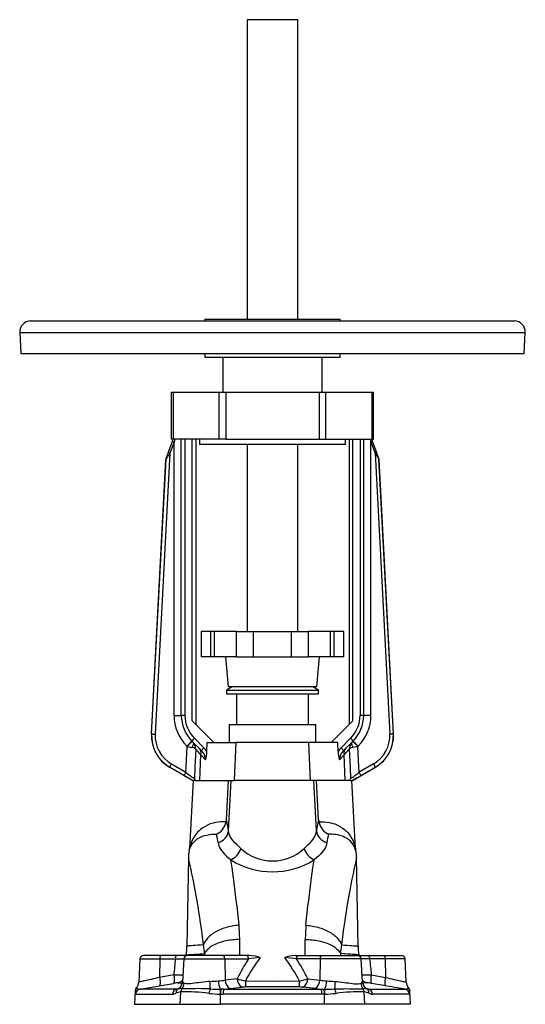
# Model space of a CAD drawing. Extents: x 77 to 1155, y 46 to 1239.
# Tile 4 of 5: x 77 to 357, y 693 to 1239. Entities that reach past the tile are written whole.
import ezdxf

# ---------------------------------------------------------------- set-up
doc = ezdxf.new("R2010")
doc.units = 0
doc.layers.get('0').update_dxf_attribs({"linetype": 'CONTINUOUS'})

msp = doc.modelspace()

# ---------------------------------------------------------------- linework, layer by layer
at = {"color": 7, "linetype": 'CONTINUOUS'}
for p, q in [((203.1, 1238.65), (203.1, 1072.78)), ((217.1, 1238.65), (203.1, 1238.65)), ((231.1, 1238.65), (217.1, 1238.65)), ((231.1, 1072.78), (231.1, 1238.65)), ((83.1, 1071.78), (257.63, 1071.78)), ((179.6, 1072.78), (179.6, 1071.78)), ((179.6, 1072.78), (254.6, 1072.78)), ((254.6, 1071.78), (254.6, 1072.78)), ((257.63, 1071.78), (351.1, 1071.78)), ((77.11, 1065.47), (77.72, 1053.78)), ((77.11, 1065.47), (259.44, 1065.47)), ((259.44, 1065.47), (357.09, 1065.47)), ((356.48, 1053.78), (357.09, 1065.47)), ((77.72, 1053.78), (259.26, 1053.78)), ((179.6, 1053.78), (179.6, 1051.78)), ((254.6, 1051.78), (254.6, 1053.78)), ((259.26, 1053.78), (356.48, 1053.78)), ((179.6, 1051.78), (254.6, 1051.78)), ((189.6, 1051.78), (189.6, 1032.28)), ((244.6, 1032.28), (244.6, 1051.78)), ((161.1, 1006.28), (161.1, 1032.28)), ((161.1, 1032.28), (162.05, 1032.28)), ((162.05, 1032.28), (187.5, 1032.28)), ((162.05, 1032.28), (162.05, 1006.28)), ((187.5, 1032.28), (191.29, 1032.28)), ((187.5, 1006.28), (187.5, 1032.28)), ((191.29, 1032.28), (242.91, 1032.28)), ((191.29, 1032.28), (191.29, 1006.28)), ((242.91, 1032.28), (246.7, 1032.28)), ((242.91, 1032.28), (242.91, 1006.28)), ((246.7, 1032.28), (272.15, 1032.28)), ((246.7, 1006.28), (246.7, 1032.28)), ((272.15, 1032.28), (273.1, 1032.28)), ((272.15, 1032.28), (272.15, 1006.28)), ((273.1, 1006.28), (273.1, 1032.28)), ((159.38, 998.81), (161.66, 1005.08)), ((162.6, 1004.73), (160.32, 998.47)), ((162.05, 1006.28), (161.1, 1006.28)), ((187.5, 1006.28), (162.05, 1006.28)), ((162.6, 853.26), (162.6, 1004.73)), ((166.6, 853.26), (166.6, 1006.28)), ((168.6, 1006.28), (168.6, 853.33)), ((172.6, 850.28), (172.6, 1006.28)), ((174.6, 1006.28), (174.6, 848.28)), ((176.6, 1006.28), (176.6, 1003.28)), ((191.29, 1006.28), (187.5, 1006.28)), ((191.29, 1006.28), (242.91, 1006.28)), ((242.91, 1006.28), (246.7, 1006.28)), ((246.7, 1006.28), (272.15, 1006.28)), ((257.6, 1003.28), (257.6, 1006.28)), ((259.6, 1006.28), (259.6, 848.28)), ((261.6, 850.28), (261.6, 1006.28)), ((265.6, 1006.28), (265.6, 853.33)), ((267.6, 853.26), (267.6, 1006.28)), ((271.6, 853.26), (271.6, 1004.73)), ((271.6, 1004.73), (273.88, 998.47)), ((272.15, 1006.28), (273.1, 1006.28)), ((274.82, 998.81), (272.54, 1005.08)), ((160.32, 998.47), (152.17, 842.94)), ((257.6, 1003.28), (176.6, 1003.28)), ((203.1, 1003.28), (203.1, 899.75)), ((231.1, 899.75), (231.1, 1003.28)), ((273.88, 998.47), (282.03, 842.94)), ((150.1, 843.01), (158.07, 995.07)), ((150.17, 843.05), (158.15, 995.31)), ((158.15, 995.31), (158.07, 995.07)), ((158.13, 995.37), (158.21, 995.6)), ((276.07, 995.37), (275.99, 995.6)), ((284.03, 843.05), (276.05, 995.31)), ((276.05, 995.31), (276.13, 995.07)), ((284.1, 843.01), (276.13, 995.07)), ((177.6, 899.75), (177.6, 885.75)), ((182.97, 899.75), (177.6, 899.75)), ((185, 899.75), (182.97, 899.75)), ((182.97, 885.75), (182.97, 899.75)), ((197.1, 899.75), (185, 899.75)), ((185, 885.75), (185, 899.75)), ((197.1, 899.75), (206.6, 899.75)), ((197.1, 885.75), (197.1, 899.75)), ((206.6, 885.75), (206.6, 899.75)), ((206.6, 899.75), (227.6, 899.75)), ((227.6, 885.75), (227.6, 899.75)), ((227.6, 899.75), (237.1, 899.75)), ((249.2, 899.75), (237.1, 899.75)), ((237.1, 885.75), (237.1, 899.75)), ((251.23, 899.75), (249.2, 899.75)), ((249.2, 885.75), (249.2, 899.75)), ((256.6, 899.75), (251.23, 899.75)), ((251.23, 885.75), (251.23, 899.75)), ((256.6, 885.75), (256.6, 899.75)), ((182.97, 885.75), (177.6, 885.75)), ((185, 885.75), (182.97, 885.75)), ((197.1, 885.75), (185, 885.75)), ((191.14, 885.75), (192.6, 869.05)), ((197.1, 885.75), (206.6, 885.75)), ((206.6, 885.75), (227.6, 885.75)), ((227.6, 885.75), (237.1, 885.75)), ((249.2, 885.75), (237.1, 885.75)), ((241.6, 869.05), (243.06, 885.75)), ((251.23, 885.75), (249.2, 885.75)), ((256.6, 885.75), (251.23, 885.75)), ((194.69, 869.05), (191.6, 867.26)), ((191.6, 867.26), (191.6, 865.28)), ((191.6, 867.26), (242.6, 867.26)), ((241.6, 869.05), (192.6, 869.05)), ((242.6, 867.26), (239.51, 869.05)), ((242.6, 865.28), (242.6, 867.26)), ((191.6, 865.28), (242.6, 865.28)), ((197.15, 865.28), (197.15, 848.28)), ((237.05, 848.28), (237.05, 865.28)), ((162.6, 853.26), (166.6, 853.26)), ((271.6, 853.26), (267.6, 853.26)), ((184.6, 838.28), (172.6, 850.28)), ((193.1, 848.28), (193.1, 838.28)), ((193.1, 848.28), (231.75, 848.28)), ((231.75, 848.28), (241.1, 848.28)), ((241.1, 838.28), (241.1, 848.28)), ((249.6, 838.28), (261.6, 850.28)), ((150.1, 843.01), (150.17, 843.05)), ((173.87, 840.61), (179.16, 835.32)), ((260.33, 840.61), (255.04, 835.32)), ((284.1, 843.01), (284.03, 843.05)), ((169.77, 836.15), (169.63, 836.28)), ((177.74, 833.83), (172.46, 839.11)), ((180.74, 833.25), (180.89, 838.28)), ((180.89, 838.28), (196.9, 838.28)), ((196.06, 817.28), (196.9, 838.28)), ((237.3, 838.28), (196.9, 838.28)), ((253.31, 838.28), (237.3, 838.28)), ((238.14, 817.28), (237.3, 838.28)), ((253.46, 833.25), (253.31, 838.28)), ((256.46, 833.83), (261.74, 839.11)), ((264.43, 836.15), (264.57, 836.28)), ((176.85, 817.28), (177.41, 831.44)), ((180.08, 828.78), (177.41, 831.44)), ((254.13, 828.78), (256.79, 831.44)), ((257.35, 817.28), (256.79, 831.44)), ((160.14, 824.69), (160.06, 824.65)), ((172.82, 817.28), (160.06, 824.65)), ((168.13, 820.08), (160.14, 824.69)), ((161.14, 826.42), (169.13, 821.81)), ((261.38, 817.28), (274.14, 824.65)), ((273.06, 826.42), (265.07, 821.81)), ((266.07, 820.08), (274.06, 824.69)), ((274.06, 824.69), (274.14, 824.65)), ((173.1, 817.28), (171.13, 779.61)), ((173.12, 817.28), (172.82, 817.28)), ((173.47, 817.28), (173.12, 817.28)), ((174.16, 817.28), (173.47, 817.28)), ((174.16, 817.28), (176.85, 817.28)), ((176.85, 817.28), (196.06, 817.28)), ((191.57, 795.43), (192.66, 817.28)), ((192.73, 789.44), (194.19, 817.28)), ((238.14, 817.28), (196.06, 817.28)), ((257.35, 817.28), (238.14, 817.28)), ((241.47, 789.44), (240.01, 817.28)), ((242.63, 795.43), (241.54, 817.28)), ((260.04, 817.28), (257.35, 817.28)), ((260.04, 817.28), (260.73, 817.28)), ((260.73, 817.28), (261.08, 817.28)), ((261.08, 817.28), (261.38, 817.28)), ((263.07, 779.61), (261.1, 817.28)), ((170.54, 774.63), (169.69, 725.53)), ((264.51, 725.53), (263.66, 774.63)), ((198.95, 720.28), (198.95, 729.14)), ((235.25, 720.28), (235.25, 729.14)), ((155.12, 720.28), (145.68, 720.28)), ((163.71, 720.28), (155.12, 720.28)), ((169.62, 720.28), (163.71, 720.28)), ((169.37, 720.73), (169.32, 720.28)), ((189.66, 720.28), (169.98, 720.28)), ((179.47, 721.38), (179.47, 720.28)), ((202.8, 720.28), (189.66, 720.28)), ((204.45, 720.28), (202.8, 720.28)), ((229.75, 720.28), (231.4, 720.28)), ((231.4, 720.28), (244.54, 720.28)), ((244.54, 720.28), (264.22, 720.28)), ((254.73, 721.38), (254.73, 720.28)), ((264.58, 720.28), (270.49, 720.28)), ((264.88, 720.28), (264.83, 720.73)), ((270.49, 720.28), (279.08, 720.28)), ((279.08, 720.28), (288.52, 720.28)), ((143.68, 718.39), (143.01, 705.56)), ((143.68, 718.39), (154.71, 718.39)), ((154.71, 718.39), (154.6, 708.19)), ((154.71, 718.39), (163.3, 718.39)), ((167.98, 718.39), (167.32, 705.77)), ((167.98, 718.39), (190.66, 718.39)), ((190.66, 718.39), (190.97, 706.69)), ((190.66, 718.39), (203.8, 718.39)), ((243.54, 718.39), (230.4, 718.39)), ((243.54, 718.39), (243.23, 706.69)), ((266.22, 718.39), (243.54, 718.39)), ((266.88, 705.77), (266.22, 718.39)), ((279.49, 718.39), (270.9, 718.39)), ((279.49, 718.39), (279.61, 708.19)), ((290.52, 718.39), (279.49, 718.39)), ((291.19, 705.56), (290.52, 718.39)), ((162.43, 709.54), (154.6, 708.19)), ((271.77, 709.54), (279.61, 708.19)), ((154.42, 703.52), (162.25, 704.88)), ((197.61, 707.43), (190.97, 706.69)), ((236.59, 707.43), (243.23, 706.69)), ((279.78, 703.52), (271.95, 704.88)), ((141.07, 700.74), (140.68, 693.28)), ((141.25, 698.9), (161.73, 698.9)), ((141.8, 702.55), (141.8, 702.55)), ((141.8, 702.55), (141.8, 702.55)), ((164.03, 701.7), (143.73, 701.7)), ((165.85, 702.59), (165.8, 702.54)), ((165.97, 693.28), (166.3, 700.15)), ((166.3, 700.15), (166.37, 700.16)), ((166.97, 701.92), (166.91, 701.92)), ((188.04, 698.93), (188.28, 698.92)), ((188.26, 693.28), (188.28, 698.92)), ((188.28, 698.92), (189.81, 698.9)), ((188.52, 701.68), (188.31, 701.68)), ((189.98, 701.7), (188.52, 701.68)), ((244.39, 698.9), (189.81, 698.9)), ((189.98, 701.7), (244.22, 701.7)), ((193.52, 702.03), (200.15, 702.77)), ((240.69, 702.03), (234.05, 702.77)), ((244.22, 701.7), (245.68, 701.68)), ((245.92, 698.92), (244.39, 698.9)), ((245.68, 701.68), (245.89, 701.68)), ((246.16, 698.93), (245.92, 698.92)), ((245.94, 693.28), (245.92, 698.92)), ((267.23, 701.92), (267.29, 701.92)), ((267.9, 700.15), (267.83, 700.16)), ((268.23, 693.28), (267.9, 700.15)), ((268.35, 702.59), (268.4, 702.54)), ((270.17, 701.7), (290.48, 701.7)), ((292.95, 698.9), (272.47, 698.9)), ((292.42, 702.52), (292.4, 702.55)), ((292.4, 702.55), (292.4, 702.55)), ((292.4, 702.55), (292.4, 702.55)), ((292.4, 702.55), (292.43, 702.52)), ((293.52, 693.28), (293.13, 700.74)), ((140.68, 693.28), (165.97, 693.28)), ((165.97, 693.28), (188.26, 693.28)), ((245.94, 693.28), (188.26, 693.28)), ((268.23, 693.28), (245.94, 693.28)), ((293.52, 693.28), (268.23, 693.28))]:
    msp.add_line(p, q, dxfattribs=at)
for points in [[(161.66, 1005.08), (161.81, 1005.48), (161.95, 1005.88), (162.1, 1006.28)], [(162.6, 1004.73), (162.42, 1004.8), (162.24, 1004.87), (162.08, 1004.92), (161.94, 1004.98), (161.82, 1005.02), (161.73, 1005.05), (161.68, 1005.07), (161.66, 1005.08)], [(163.05, 1006.28), (162.9, 1005.77), (162.75, 1005.25), (162.6, 1004.73)], [(271.15, 1006.28), (271.3, 1005.77), (271.45, 1005.25), (271.6, 1004.73)], [(271.6, 1004.73), (271.78, 1004.8), (271.96, 1004.87), (272.12, 1004.92), (272.26, 1004.98), (272.38, 1005.02), (272.47, 1005.05), (272.52, 1005.07), (272.54, 1005.08)], [(272.54, 1005.08), (272.39, 1005.48), (272.25, 1005.88), (272.1, 1006.28)], [(160.32, 998.47), (160.08, 998.12), (159.85, 997.78), (159.62, 997.44), (159.4, 997.12), (159.19, 996.82), (158.99, 996.53), (158.81, 996.27), (158.65, 996.03), (158.51, 995.83), (158.39, 995.65), (158.29, 995.51), (158.22, 995.41), (158.17, 995.34), (158.15, 995.31)], [(158.21, 995.6), (158.22, 995.63), (158.25, 995.71), (158.3, 995.83), (158.36, 996), (158.43, 996.2), (158.52, 996.44), (158.62, 996.72), (158.73, 997.02), (158.85, 997.34), (158.97, 997.69), (159.11, 998.06), (159.24, 998.43), (159.38, 998.81)], [(160.32, 998.47), (160.14, 998.53), (159.96, 998.6), (159.8, 998.66), (159.65, 998.71), (159.54, 998.75), (159.45, 998.78), (159.4, 998.8), (159.38, 998.81)], [(273.88, 998.47), (274.07, 998.53), (274.24, 998.6), (274.4, 998.66), (274.55, 998.71), (274.66, 998.75), (274.75, 998.78), (274.8, 998.8), (274.82, 998.81)], [(273.88, 998.47), (274.12, 998.12), (274.35, 997.78), (274.58, 997.44), (274.8, 997.12), (275.01, 996.82), (275.21, 996.53), (275.39, 996.27), (275.55, 996.03), (275.69, 995.83), (275.81, 995.65), (275.91, 995.51), (275.98, 995.41), (276.03, 995.34), (276.05, 995.31)], [(275.99, 995.6), (275.98, 995.63), (275.95, 995.71), (275.9, 995.83), (275.84, 996), (275.77, 996.2), (275.68, 996.44), (275.58, 996.72), (275.47, 997.02), (275.35, 997.34), (275.23, 997.69), (275.1, 998.06), (274.96, 998.43), (274.82, 998.81)], [(150.17, 843.05), (150.21, 843.04), (150.29, 843.04), (150.41, 843.03), (150.58, 843.03), (150.78, 843.01), (151.02, 843), (151.28, 842.99), (151.56, 842.97), (151.86, 842.96), (152.17, 842.94)], [(284.03, 843.05), (283.99, 843.04), (283.91, 843.04), (283.79, 843.03), (283.62, 843.03), (283.42, 843.01), (283.18, 843), (282.92, 842.99), (282.64, 842.97), (282.34, 842.96), (282.03, 842.94)], [(169.13, 821.81), (169.26, 824.83), (169.77, 836.15)], [(169.63, 836.28), (169.95, 836.6), (170.26, 836.91), (170.56, 837.22), (170.86, 837.51), (171.13, 837.79), (171.39, 838.05), (171.63, 838.28), (171.84, 838.5), (172.02, 838.68), (172.18, 838.83), (172.3, 838.95), (172.39, 839.04), (172.44, 839.1), (172.46, 839.11)], [(169.77, 836.15), (170.08, 836.46), (170.4, 836.78), (170.7, 837.08), (170.99, 837.37), (171.27, 837.65), (171.53, 837.91), (171.77, 838.15), (171.98, 838.36), (172.16, 838.54), (172.32, 838.7), (172.44, 838.82), (172.52, 838.91), (172.58, 838.96), (172.6, 838.98)], [(169.77, 836.15), (170.24, 836.04), (170.72, 835.93), (171.55, 835.74), (172.35, 835.56)], [(173.09, 838.48), (173.21, 838.33), (173.28, 838.15), (173.32, 837.95), (173.32, 837.71), (173.28, 837.45), (173.21, 837.17), (173.1, 836.87), (172.96, 836.55), (172.79, 836.23), (172.58, 835.89), (172.35, 835.56)], [(174.61, 834.58), (174.17, 824.59), (173.89, 818.24)], [(177.41, 831.44), (176.83, 832.09), (176.29, 832.7), (175.8, 833.25), (175.34, 833.76), (174.95, 834.2), (174.61, 834.58)], [(256.79, 831.44), (257.37, 832.09), (257.91, 832.7), (258.41, 833.25), (258.86, 833.76), (259.25, 834.2), (259.59, 834.58)], [(259.59, 834.58), (260.03, 824.59), (260.31, 818.24)], [(261.11, 838.48), (261, 838.33), (260.92, 838.15), (260.88, 837.95), (260.88, 837.71), (260.92, 837.45), (260.99, 837.17), (261.1, 836.87), (261.24, 836.55), (261.41, 836.23), (261.62, 835.89), (261.85, 835.56)], [(264.43, 836.15), (264.12, 836.46), (263.8, 836.78), (263.5, 837.08), (263.21, 837.37), (262.93, 837.65), (262.67, 837.91), (262.43, 838.15), (262.22, 838.36), (262.04, 838.54), (261.89, 838.7), (261.76, 838.82), (261.68, 838.91), (261.62, 838.96), (261.61, 838.98)], [(264.57, 836.28), (264.25, 836.6), (263.94, 836.91), (263.64, 837.22), (263.34, 837.51), (263.07, 837.79), (262.81, 838.05), (262.57, 838.28), (262.36, 838.5), (262.18, 838.68), (262.02, 838.83), (261.9, 838.95), (261.81, 839.04), (261.76, 839.1), (261.74, 839.11)], [(264.43, 836.15), (263.96, 836.04), (263.48, 835.93), (262.65, 835.74), (261.85, 835.56)], [(265.07, 821.81), (264.94, 824.83), (264.43, 836.15)], [(160.14, 824.69), (160.16, 824.72), (160.2, 824.79), (160.26, 824.9), (160.34, 825.04), (160.44, 825.22), (160.56, 825.42), (160.69, 825.65), (160.84, 825.9), (160.98, 826.16), (161.14, 826.42)], [(274.06, 824.69), (274.05, 824.72), (274.01, 824.79), (273.94, 824.9), (273.86, 825.04), (273.76, 825.22), (273.64, 825.42), (273.51, 825.65), (273.37, 825.9), (273.22, 826.16), (273.06, 826.42)], [(168.13, 820.08), (168.15, 820.11), (168.19, 820.18), (168.25, 820.28), (168.33, 820.43), (168.44, 820.6), (168.55, 820.81), (168.69, 821.04), (168.83, 821.28), (168.98, 821.54), (169.13, 821.81)], [(266.07, 820.08), (266.05, 820.11), (266.01, 820.18), (265.95, 820.28), (265.87, 820.43), (265.77, 820.6), (265.65, 820.81), (265.52, 821.04), (265.37, 821.28), (265.22, 821.54), (265.07, 821.81)], [(191.44, 794.35), (189.91, 794.4), (188.42, 794.35), (186.98, 794.21), (185.6, 793.99), (184.28, 793.68), (182.66, 793.18), (181.15, 792.56), (179.75, 791.84), (178.45, 791.02), (177.27, 790.12), (176.42, 789.38), (175.65, 788.59), (174.63, 787.38), (173.74, 786.12), (172.98, 784.8), (172.48, 783.78), (172.06, 782.75), (171.7, 781.75), (171.43, 780.83), (171.32, 780.43), (171.23, 780.09), (171.17, 779.82), (171.13, 779.65), (171.13, 779.61)], [(191.57, 795.43), (191.53, 794.89), (191.44, 794.35)], [(242.63, 795.43), (242.68, 794.89), (242.76, 794.35)], [(242.76, 794.35), (244.29, 794.4), (245.78, 794.35), (247.22, 794.21), (248.6, 793.99), (249.92, 793.68), (251.54, 793.18), (253.05, 792.56), (254.46, 791.84), (255.75, 791.02), (256.93, 790.12), (257.78, 789.38), (258.56, 788.59), (259.57, 787.38), (260.46, 786.12), (261.22, 784.8), (261.72, 783.78), (262.14, 782.75), (262.5, 781.75), (262.77, 780.83), (262.88, 780.43), (262.97, 780.09), (263.03, 779.82), (263.07, 779.65), (263.07, 779.61)], [(170.97, 778.39), (170.97, 778.42), (171.02, 778.58), (171.1, 778.86), (171.22, 779.23), (171.53, 780.02), (171.95, 780.89), (172.48, 781.78), (173.13, 782.68), (173.91, 783.55), (174.8, 784.36), (175.46, 784.85), (176.18, 785.31), (177.18, 785.85), (178.28, 786.33), (179.48, 786.73), (180.78, 787.06), (182.16, 787.31), (183.4, 787.44), (184.71, 787.51), (186.08, 787.49)], [(199.64, 779.53), (198.4, 780.64), (197.26, 781.72), (196.21, 782.79), (195.29, 783.86), (194.6, 784.76), (194.02, 785.67), (193.54, 786.58), (193.16, 787.53), (192.89, 788.48), (192.73, 789.44)], [(234.56, 779.53), (235.8, 780.64), (236.94, 781.72), (237.99, 782.79), (238.92, 783.86), (239.6, 784.76), (240.18, 785.67), (240.66, 786.58), (241.04, 787.53), (241.31, 788.48), (241.47, 789.44)], [(263.23, 778.39), (263.23, 778.42), (263.2, 778.53), (263.15, 778.71), (263.08, 778.95), (262.98, 779.23), (262.76, 779.82), (262.48, 780.47), (262.14, 781.14), (261.73, 781.82), (261.08, 782.71), (260.3, 783.56), (259.4, 784.36), (258.74, 784.85), (258.02, 785.31), (257.2, 785.76), (256.31, 786.17), (255.36, 786.53), (254.32, 786.85), (253.21, 787.11), (252.04, 787.31), (251.12, 787.42), (250.16, 787.48), (249.16, 787.51), (248.12, 787.49)], [(186.95, 782.85), (187.14, 781.97), (187.44, 781.09), (187.83, 780.2), (188.35, 779.3), (188.97, 778.38), (189.7, 777.46), (190.6, 776.45), (191.63, 775.42), (192.78, 774.34), (194.05, 773.23)], [(247.25, 782.85), (247.06, 781.97), (246.76, 781.09), (246.37, 780.2), (245.85, 779.3), (245.23, 778.38), (244.5, 777.46), (243.6, 776.45), (242.58, 775.42), (241.42, 774.34), (240.15, 773.23)], [(198.56, 737.11), (198.2, 740.68), (197.83, 744.16), (197.45, 747.56), (197.07, 750.86), (196.68, 754.06), (196.28, 757.24), (195.88, 760.32), (195.49, 763.28), (195.09, 766.13), (194.7, 768.85), (194.37, 771.09), (194.05, 773.23)], [(235.65, 737.11), (236, 740.68), (236.37, 744.16), (236.75, 747.56), (237.13, 750.86), (237.52, 754.06), (237.92, 757.24), (238.32, 760.32), (238.72, 763.28), (239.11, 766.13), (239.5, 768.85), (239.83, 771.09), (240.15, 773.23)], [(198.56, 737.11), (197.59, 737.02), (196.63, 736.91), (195.68, 736.77), (194.73, 736.6), (193.79, 736.41), (192.86, 736.19), (191.95, 735.95), (191.05, 735.69), (190.16, 735.4), (189.3, 735.09), (188.46, 734.76), (187.64, 734.41), (186.85, 734.04), (186.09, 733.65), (185.35, 733.24), (184.65, 732.81), (183.97, 732.37), (183.33, 731.91), (182.73, 731.44), (182.17, 730.95), (181.64, 730.45), (181.15, 729.95), (180.71, 729.43), (180.3, 728.9), (179.94, 728.37), (179.62, 727.83), (179.34, 727.29), (179.11, 726.74), (178.93, 726.19)], [(235.65, 737.11), (236.61, 737.02), (237.57, 736.91), (238.52, 736.77), (239.47, 736.6), (240.41, 736.41), (241.34, 736.19), (242.26, 735.95), (243.16, 735.69), (244.04, 735.4), (244.9, 735.09), (245.74, 734.76), (246.56, 734.41), (247.35, 734.04), (248.12, 733.65), (248.85, 733.24), (249.56, 732.81), (250.23, 732.37), (250.87, 731.91), (251.47, 731.44), (252.03, 730.95), (252.56, 730.45), (253.05, 729.95), (253.5, 729.43), (253.9, 728.9), (254.26, 728.37), (254.58, 727.83), (254.86, 727.29), (255.09, 726.74), (255.27, 726.19)], [(178.93, 726.19), (177.22, 726.07), (175.68, 725.96), (174.31, 725.86), (173.12, 725.78), (172.32, 725.72), (171.62, 725.67), (171.03, 725.63), (170.55, 725.59), (170.17, 725.56), (169.9, 725.54), (169.74, 725.53), (169.69, 725.53), (169.69, 725.53)], [(198.95, 729.14), (197.99, 729.13), (197.03, 729.09), (196.08, 729.04), (195.14, 728.96), (194.2, 728.85), (193.28, 728.73), (192.37, 728.58), (191.47, 728.41), (190.59, 728.22), (189.73, 728.01), (188.89, 727.78), (188.08, 727.53), (187.29, 727.25), (186.52, 726.96), (185.79, 726.66), (185.08, 726.33), (184.41, 725.99), (183.77, 725.63), (183.16, 725.26), (182.59, 724.87), (182.06, 724.47), (181.57, 724.06), (181.11, 723.64), (180.7, 723.2), (180.33, 722.76), (180, 722.31), (179.72, 721.85), (179.47, 721.38)], [(235.25, 729.14), (236.21, 729.13), (237.17, 729.09), (238.12, 729.04), (239.06, 728.96), (240, 728.85), (240.92, 728.73), (241.83, 728.58), (242.73, 728.41), (243.61, 728.22), (244.47, 728.01), (245.31, 727.78), (246.12, 727.53), (246.91, 727.25), (247.68, 726.96), (248.41, 726.66), (249.12, 726.33), (249.79, 725.99), (250.43, 725.63), (251.04, 725.26), (251.61, 724.87), (252.14, 724.47), (252.63, 724.06), (253.09, 723.64), (253.5, 723.2), (253.87, 722.76), (254.2, 722.31), (254.49, 721.85), (254.73, 721.38)], [(255.27, 726.19), (256.98, 726.07), (258.52, 725.96), (259.89, 725.86), (261.08, 725.78), (261.88, 725.72), (262.58, 725.67), (263.17, 725.63), (263.65, 725.59), (264.03, 725.56), (264.3, 725.54), (264.46, 725.53), (264.51, 725.53), (264.51, 725.53)], [(169.37, 720.73), (169.37, 720.73), (169.42, 720.73), (169.59, 720.74), (169.85, 720.76), (170.23, 720.78), (170.71, 720.81), (171.31, 720.85), (172.01, 720.9), (172.81, 720.95), (173.68, 721.01), (174.64, 721.07), (175.71, 721.14), (176.87, 721.21), (178.12, 721.29), (179.47, 721.38)], [(169.64, 720.23), (169.64, 720.25), (169.62, 720.28)], [(190.66, 718.39), (190.64, 718.69), (190.6, 718.98), (190.54, 719.26), (190.45, 719.51), (190.35, 719.74), (190.23, 719.93), (190.1, 720.08), (189.96, 720.19), (189.81, 720.26), (189.66, 720.28)], [(203.8, 718.39), (203.78, 718.69), (203.74, 718.98), (203.67, 719.26), (203.59, 719.51), (203.49, 719.74), (203.37, 719.93), (203.24, 720.08), (203.1, 720.19), (202.95, 720.26), (202.8, 720.28)], [(230.4, 718.39), (230.42, 718.69), (230.47, 718.98), (230.53, 719.26), (230.61, 719.51), (230.71, 719.74), (230.83, 719.93), (230.96, 720.08), (231.1, 720.19), (231.25, 720.26), (231.4, 720.28)], [(243.54, 718.39), (243.56, 718.69), (243.6, 718.98), (243.67, 719.26), (243.75, 719.51), (243.85, 719.74), (243.97, 719.93), (244.1, 720.08), (244.24, 720.19), (244.39, 720.26), (244.54, 720.28)], [(264.83, 720.73), (264.83, 720.73), (264.78, 720.73), (264.61, 720.74), (264.35, 720.76), (263.97, 720.78), (263.49, 720.81), (262.9, 720.85), (262.2, 720.9), (261.39, 720.95), (260.52, 721.01), (259.56, 721.07), (258.5, 721.14), (257.34, 721.21), (256.08, 721.29), (254.73, 721.38)], [(163.3, 718.39), (163.18, 717.28), (163.07, 716.18), (162.95, 715.07), (162.84, 713.97), (162.74, 712.86), (162.63, 711.76), (162.53, 710.65), (162.43, 709.54)], [(163.3, 718.39), (164.17, 718.41), (165.01, 718.43), (165.81, 718.45), (166.55, 718.46), (167.23, 718.48), (167.84, 718.49), (168, 718.49)], [(270.9, 718.39), (270.03, 718.41), (269.19, 718.43), (268.39, 718.45), (267.65, 718.46), (266.97, 718.48), (266.36, 718.49), (266.19, 718.49)], [(270.9, 718.39), (271.02, 717.28), (271.13, 716.18), (271.25, 715.07), (271.36, 713.97), (271.47, 712.86), (271.57, 711.76), (271.67, 710.65), (271.77, 709.54)], [(162.43, 709.54), (162.5, 709.06), (162.56, 708.59), (162.6, 708.13), (162.64, 707.68), (162.67, 707.26), (162.68, 706.86), (162.68, 706.48), (162.66, 706.14), (162.64, 705.84), (162.6, 705.57), (162.55, 705.34), (162.49, 705.16), (162.42, 705.02), (162.34, 704.93), (162.25, 704.88)], [(271.77, 709.54), (271.7, 709.06), (271.64, 708.59), (271.6, 708.13), (271.56, 707.68), (271.54, 707.26), (271.52, 706.86), (271.52, 706.48), (271.54, 706.14), (271.56, 705.84), (271.6, 705.57), (271.65, 705.34), (271.71, 705.16), (271.78, 705.02), (271.86, 704.93), (271.95, 704.88)], [(154.6, 708.19), (153.36, 707.9), (152.15, 707.62), (150.98, 707.35), (149.86, 707.09), (148.87, 706.87), (147.93, 706.66), (147.05, 706.46), (146.25, 706.28), (145.54, 706.12), (144.9, 705.98), (144.35, 705.85), (143.89, 705.75), (143.51, 705.67), (143.23, 705.61), (143.06, 705.57), (143.01, 705.56)], [(154.6, 708.19), (154.67, 707.7), (154.72, 707.23), (154.77, 706.77), (154.81, 706.32), (154.83, 705.9), (154.85, 705.5), (154.85, 705.12), (154.83, 704.78), (154.81, 704.48), (154.77, 704.21), (154.72, 703.98), (154.66, 703.8), (154.59, 703.66), (154.51, 703.57), (154.42, 703.52)], [(164.66, 705.27), (165.14, 705.19), (165.78, 705.1), (166.58, 704.98), (167.18, 704.89)], [(182.58, 705.95), (181.25, 705.85), (179.94, 705.72), (178.65, 705.58), (177.4, 705.42), (176.18, 705.25), (175.01, 705.09), (173.89, 704.94), (172.84, 704.81), (171.86, 704.71), (170.96, 704.65), (170.14, 704.62), (169.42, 704.64), (168.7, 704.72), (168.13, 704.85)], [(202.07, 706.17), (217.1, 706.22), (232.13, 706.17)], [(251.63, 705.95), (252.95, 705.85), (254.26, 705.72), (255.55, 705.58), (256.8, 705.42), (258.02, 705.25), (259.19, 705.09), (260.31, 704.94), (261.36, 704.81), (262.34, 704.71), (263.24, 704.65), (264.06, 704.62), (264.78, 704.64), (265.5, 704.72), (266.07, 704.85)], [(269.54, 705.27), (269.06, 705.19), (268.42, 705.1), (267.63, 704.98), (267.02, 704.89)], [(279.61, 708.19), (279.54, 707.7), (279.48, 707.23), (279.43, 706.77), (279.39, 706.32), (279.37, 705.9), (279.35, 705.5), (279.35, 705.12), (279.37, 704.78), (279.39, 704.48), (279.43, 704.21), (279.48, 703.98), (279.54, 703.8), (279.61, 703.66), (279.69, 703.57), (279.78, 703.52)], [(279.61, 708.19), (280.83, 707.9), (282.02, 707.63), (283.2, 707.35), (284.34, 707.09), (285.32, 706.87), (286.25, 706.66), (287.13, 706.46), (287.95, 706.28), (288.66, 706.12), (289.28, 705.98), (289.85, 705.85), (290.31, 705.75), (290.69, 705.67), (290.96, 705.61), (291.14, 705.57), (291.19, 705.56)], [(143.73, 701.7), (144.7, 701.86), (145.74, 702.04), (146.87, 702.23), (148.06, 702.43), (149.54, 702.68), (151.08, 702.95), (152.73, 703.23), (154.42, 703.52)], [(165.85, 702.59), (165.84, 702.57), (165.66, 702.42), (165.49, 702.28), (165.35, 702.18), (165.22, 702.09), (165.11, 702.02), (165.02, 701.97), (164.95, 701.94), (164.91, 701.92), (164.89, 701.91), (164.89, 701.91)], [(182.68, 701.82), (180.96, 701.89), (179.29, 701.93), (177.61, 701.94), (176, 701.95), (174.51, 701.94), (173.11, 701.92), (171.76, 701.91), (170.52, 701.9), (169.47, 701.89), (168.53, 701.9), (167.68, 701.91), (166.97, 701.92)], [(232.1, 702.88), (217.1, 702.94), (202.1, 702.88)], [(251.52, 701.82), (253.24, 701.89), (254.92, 701.93), (256.59, 701.94), (258.2, 701.95), (259.69, 701.94), (261.09, 701.92), (262.44, 701.91), (263.68, 701.9), (264.73, 701.89), (265.67, 701.9), (266.52, 701.91), (267.23, 701.92)], [(290.48, 701.7), (289.5, 701.86), (288.46, 702.04), (287.33, 702.23), (286.14, 702.43), (284.66, 702.68), (283.12, 702.95), (281.47, 703.23), (279.78, 703.52)], [(293.07, 701.22), (293.11, 700.99), (293.13, 700.74)]]:
    msp.add_lwpolyline(points, dxfattribs=at)
for centre, radius, start, end in [((83.1, 1065.78), 6, 90, 183), ((351.1, 1065.78), 6, 357, 90), ((159.08, 995.02), 1.01, 159.9969, 176.9988), ((159.14, 995.26), 0.986, 159.9999, 177.2324), ((275.06, 995.26), 0.986, 2.7676, 20.0001), ((275.12, 995.02), 1.01, 3.0012, 20.0031), ((186.6, 853.26), 24, 180, 225), ((168.1, 840.63), 12.71, 87.7496, 96.7816), ((186.6, 853.26), 20, 180.0001, 224.9999), ((186.6, 853.33), 18, 180.0001, 225), ((247.6, 853.33), 18, 315, 359.9999), ((247.6, 853.26), 20, 315.0001, 359.9999), ((247.6, 853.26), 24, 315, 0), ((266.1, 840.63), 12.71, 83.2184, 92.2504), ((170.06, 841.96), 19.99, 176.997, 240.0031), ((170.13, 842), 19.99, 177.0018, 239.9982), ((170.13, 842), 17.99, 176.9969, 240.0031), ((186.62, 827.12), 18.56, 133.3832, 139.7354), ((247.58, 827.12), 18.56, 40.2646, 46.6168), ((264.07, 842), 17.99, 299.9969, 3.0031), ((264.07, 842), 19.99, 300.0018, 2.9982), ((264.14, 841.96), 19.99, 299.9969, 3.003), ((172.09, 831.84), 3.73, 47.2617, 85.9535), ((169.35, 834.77), 5.26, 357.8469, 44.7171), ((173.39, 832.35), 4.13, 347.2481, 43.5611), ((191.91, 821.83), 18.57, 133.3841, 139.7334), ((172.27, 828.43), 9.75, 29.6709, 45.0271), ((261.94, 828.43), 9.75, 134.9729, 150.3291), ((242.29, 821.83), 18.57, 40.2666, 46.6159), ((260.81, 832.35), 4.13, 136.4389, 192.7519), ((264.85, 834.77), 5.26, 135.2829, 182.1531), ((262.12, 831.84), 3.73, 94.0465, 132.7383), ((172.42, 828.31), 7.67, 3.5008, 46.0762), ((159.84, 834.05), 20.91, 345.3848, 357.8064), ((274.36, 834.05), 20.91, 182.1936, 194.6152), ((261.78, 828.31), 7.67, 133.9238, 176.4992), ((259.45, 977.45), 181.95, 239.8748, 241.6752), ((205.35, 865.22), 56.54, 230.1592, 236.19), ((179.71, 819.35), 5.93, 190.7724, 200.3905), ((254.49, 819.35), 5.93, 339.6095, 349.2276), ((228.85, 865.22), 56.54, 303.81, 309.8408), ((174.75, 977.45), 181.95, 298.3248, 300.1252), ((181.95, 796.25), 9.68, 295.2541, 348.6826), ((135.22, 781.38), 58.08, 7.9802, 14.0022), ((298.98, 781.38), 58.08, 165.9978, 172.0198), ((252.25, 796.25), 9.68, 191.3174, 244.7459), ((109.25, 770.68), 78.65, 8.9001, 12.3403), ((185.03, 790.37), 7.76, 284.3154, 353.1394), ((249.17, 790.37), 7.76, 186.8606, 255.6846), ((324.95, 770.68), 78.65, 167.6597, 171.0999), ((190.54, 774.28), 20, 168.1561, 179.0002), ((-309.45, 666.61), 491.99, 6.9552, 12.6831), ((163.14, 780.03), 8, 348.1561, 357), ((189.06, 783.29), 11.22, 296.4011, 340.4409), ((217.1, 798.36), 25.68, 227.1539, 312.8461), ((245.14, 783.29), 11.22, 199.5591, 243.5989), ((743.65, 666.61), 491.99, 167.3169, 173.0448), ((271.06, 780.03), 8, 183, 191.8439), ((243.66, 774.28), 20, 0.9996, 11.8435), ((217.1, 810.61), 43.91, 238.3383, 301.6617), ((116.95, 729.12), 81.99, 0.0153, 5.595), ((317.25, 729.12), 81.99, 174.405, 179.9847), ((119.69, 726.4), 50, 353.4817, 359.0001), ((140.09, 719.34), 39.44, 2.9649, 9.999), ((294.11, 719.34), 39.44, 170.001, 177.0351), ((314.51, 726.4), 50, 181, 186.5181), ((145.68, 718.28), 2, 90, 177), ((157.26, 718.82), 2.59, 145.6875, 189.5967), ((165.86, 718.82), 2.59, 145.6873, 189.5969), ((169.98, 718.28), 2, 90, 177), ((204.12, 702.9), 17.39, 69.0428, 88.8951), ((230.09, 702.9), 17.39, 91.1049, 110.9572), ((264.22, 718.28), 2, 3, 90), ((268.34, 718.82), 2.59, 350.4031, 34.3127), ((276.94, 718.82), 2.59, 350.4033, 34.3125), ((288.52, 718.28), 2, 3, 90), ((286.46, 664.52), 98.67, 146.9088, 154.2184), ((285.64, 661.99), 94.54, 142.8055, 152.1361), ((235.45, 470.58), 249.82, 95.7704, 97.2801), ((198.75, 470.58), 249.82, 82.7199, 84.2296), ((148.56, 661.99), 94.54, 27.8639, 37.1945), ((147.74, 664.52), 98.67, 25.7816, 33.0912), ((159.12, 974.61), 265.09, 270.7159, 271.8175), ((275.09, 974.61), 265.09, 268.1825, 269.2841), ((138.01, 705.82), 5, 319.1748, 356.9971), ((170.57, 660.59), 45.06, 97.5303, 100.6285), ((163.79, 710.19), 5, 280.0072, 315.6944), ((162.63, 706), 4.69, 312.4798, 357.127), ((162.89, 705.23), 5.25, 320.9571, 355.8727), ((168.31, 705.82), 0.984, 182.9296, 259.487), ((167.4, 959.84), 254.34, 273.42, 274.4394), ((94.46, 701.58), 88.22, 0.1556, 2.837), ((182.85, 761.84), 55.74, 274.3656, 278.3762), ((195.54, 706.06), 8.46, 178.6524, 211.2088), ((196.32, 706.59), 5.35, 178.9082, 238.4113), ((202.96, 707.32), 5.35, 178.7929, 238.2585), ((225.77, 798.26), 95.09, 252.7788, 255.5677), ((632.03, 708.89), 429.97, 180.3616, 180.7997), ((-197.83, 708.89), 429.97, 359.2003, 359.6384), ((208.43, 798.26), 95.09, 284.4323, 287.2212), ((231.24, 707.32), 5.35, 301.7415, 1.2071), ((237.88, 706.59), 5.35, 301.5887, 1.0918), ((251.35, 761.84), 55.74, 261.6238, 265.6344), ((238.66, 706.06), 8.46, 328.7912, 1.3476), ((266.8, 959.84), 254.34, 265.5606, 266.58), ((339.74, 701.58), 88.22, 177.163, 179.8444), ((265.89, 705.82), 0.984, 280.513, 357.0704), ((271.31, 705.23), 5.25, 184.1273, 219.0429), ((270.41, 710.19), 5, 224.3056, 259.9928), ((271.58, 706.01), 4.7, 182.9786, 227.5452), ((263.63, 660.59), 45.06, 79.3715, 82.4697), ((296.19, 705.82), 5, 182.9987, 220.8301), ((146.85, 700.38), 5.79, 176.3944, 194.8106), ((144.04, 700.59), 2.97, 138.8503, 177.1789), ((144.04, 700.59), 2.97, 138.8503, 177.1789), ((144.07, 700.59), 3, 139.1724, 177), ((144.25, 698.75), 3, 100.0303, 177.0222), ((143.66, 704.17), 2.47, 221.0312, 271.433), ((164.66, 698.83), 2.93, 102.3906, 178.6626), ((161.53, 703.24), 4.35, 272.6391, 298.6527), ((166.32, 699.57), 2.72, 121.8803, 182.9137), ((166.98, 692.27), 7.92, 94.9732, 115.2255), ((169.48, 686.93), 15.74, 105.7689, 110.2611), ((164.2, 703.04), 1.35, 262.6197, 300.3572), ((162.45, 706.16), 4.93, 299.659, 312.8451), ((166.09, 693.73), 8.23, 84.3034, 98.3875), ((169.41, 700.07), 3.11, 143.5129, 178.4433), ((169.48, 700.08), 3.11, 143.876, 178.5956), ((168.93, 600.79), 99.4, 82.5026, 91.475), ((187.74, 698.86), 5.86, 149.6358, 175.2237), ((190.09, 774.84), 75.94, 263.8082, 268.4549), ((188.11, 804.48), 102.81, 266.9721, 270.1101), ((202.22, 698.93), 14.18, 168.8235, 179.9997), ((203.98, 698.96), 15.7, 170.0395, 180.1415), ((204.74, 699.4), 14.94, 171.1637, 181.9302), ((183.31, 792.66), 91.21, 274.1955, 276.426), ((202.24, 683.61), 19.27, 90.4061, 96.2204), ((231.96, 683.61), 19.27, 83.7796, 89.5939), ((250.89, 792.66), 91.21, 263.574, 265.8045), ((229.46, 699.4), 14.94, 358.0698, 8.8363), ((230.22, 698.96), 15.7, 359.8585, 9.9605), ((246.09, 804.48), 102.81, 269.8899, 273.0279), ((231.98, 698.93), 14.18, 0.0003, 11.1765), ((244.11, 774.84), 75.94, 271.5451, 276.1918), ((246.46, 698.86), 5.86, 4.7763, 30.3642), ((265.27, 600.79), 99.4, 88.525, 97.4974), ((264.72, 700.08), 3.11, 1.4044, 36.124), ((268.11, 693.73), 8.23, 81.6125, 95.6966), ((264.79, 700.07), 3.11, 1.5567, 36.4871), ((267.22, 692.27), 7.92, 64.7745, 85.0268), ((270.9, 705.16), 3.62, 225.1018, 243.8505), ((271.75, 706.16), 4.93, 227.1698, 240.3409), ((264.72, 686.92), 15.75, 69.7398, 74.2326), ((267.88, 699.57), 2.72, 357.0863, 58.1197), ((270, 703.04), 1.35, 239.6428, 277.3803), ((269.54, 698.83), 2.93, 1.3374, 77.6094), ((272.67, 703.24), 4.35, 241.3473, 267.3609), ((290.54, 704.17), 2.47, 268.567, 318.9688), ((289.95, 698.75), 3, 2.9778, 79.9697), ((290.14, 700.59), 2.99, 3.1567, 40.9433), ((287.35, 700.38), 5.79, 345.1894, 3.6056), ((290.69, 700.65), 2.44, 2.3748, 13.4636)]:
    msp.add_arc(centre, radius, start, end, dxfattribs=at)

doc.saveas('drawing.dxf')
